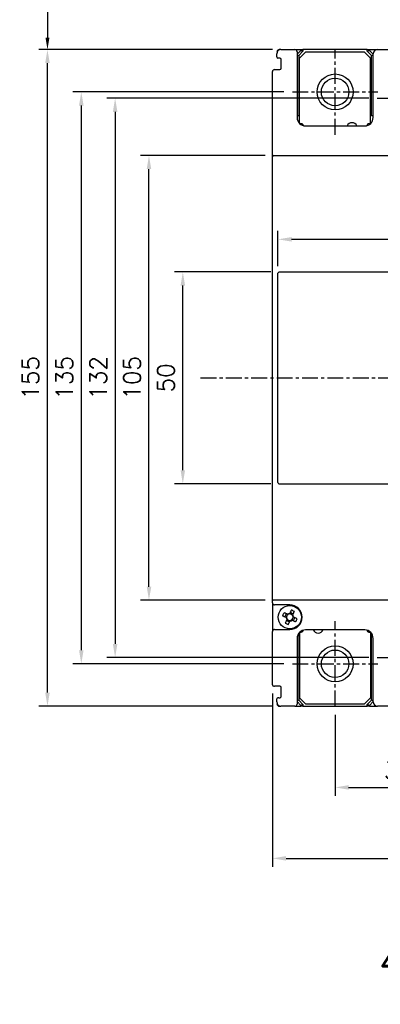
# Model space of a CAD drawing. Extents: x 2148 to 4011, y -907 to 1731.
# Tile 11 of 20: x 2937 to 3023, y 1337 to 1569. Entities that reach past the tile are written whole.
import ezdxf

# ---------------------------------------------------------------- set-up
doc = ezdxf.new("R2010")
doc.units = 0
doc.header["$LTSCALE"] = 3
doc.header["$MEASUREMENT"] = 0
doc.linetypes.add('CENTER', pattern=[2, 1.25, -0.25, 0.25, -0.25])
doc.layers.get('0').update_dxf_attribs({"linetype": 'CONTINUOUS'})
doc.layers.get('Defpoints').update_dxf_attribs({"linetype": 'CONTINUOUS'})
doc.layers.add('cen', color=1, linetype='CENTER')
doc.layers.add('di', color=3, linetype='CONTINUOUS')
doc.styles.add('KIM', font='ROMANS.shx', dxfattribs={"height": 5, "bigfont": 'GSG1.shx'})
doc.styles.get("Standard").update_dxf_attribs({"font": 'romans.shx', "height": 4, "bigfont": 'ghs.shx'})
doc.dimstyles.new('STANDARD$0', dxfattribs={"dimtxt": 5, "dimasz": 5, "dimexe": 1, "dimexo": 2, "dimgap": 2, "dimtad": 1, "dimdec": 4, "dimzin": 12, "dimdsep": 46, "dimtxsty": 'KIM', "dimcen": -1, "dimdle": 0.1, "dimadec": 0, "dimazin": 0, "dimtfac": 1, "dimtdec": 4, "dimtmove": 0, "dimatfit": 3, "dimfxl": 0, "dimtolj": 1, "dimtzin": 0, "dimarcsym": 0})

# ---------------------------------------------------------------- blocks, each defined once
blk = doc.blocks.new('M3')
at = {"color": 4}
for p, q in [((1258.33, 221.58), (1258.67, 222.3)), ((1258.62, 221.45), (1258.72, 221.4)), ((1258.85, 221.05), (1258.8, 220.95)), ((1259.05, 222.12), (1258.95, 222.17)), ((1259.45, 222.35), (1259.41, 222.25)), ((1259.59, 222.64), (1260.31, 222.3)), ((1259.92, 220.85), (1260.02, 220.8)), ((1260.13, 221.92), (1260.17, 222.02)), ((1260.35, 221.52), (1260.25, 221.56)), ((1260.64, 221.38), (1260.3, 220.67)), ((1259.39, 220.33), (1258.67, 220.67)), ((1259.52, 220.62), (1259.57, 220.72))]:
    blk.add_line(p, q, dxfattribs=at)
at = {"color": 4, "flags": 128}
for points in [[(1259.84, 223.18), (1259.79, 223.08), (1259.75, 222.98), (1259.7, 222.87), (1259.65, 222.77), (1259.6, 222.67), (1259.55, 222.56), (1259.5, 222.46), (1259.45, 222.35)], [(1257.79, 221.84), (1257.89, 221.79), (1257.99, 221.74), (1258.1, 221.69), (1258.2, 221.65), (1258.31, 221.6), (1258.41, 221.55), (1258.52, 221.5), (1258.62, 221.45)], [(1258.95, 222.17), (1258.85, 222.22), (1258.74, 222.27), (1258.64, 222.32), (1258.54, 222.36), (1258.43, 222.41), (1258.33, 222.46), (1258.22, 222.51), (1258.12, 222.56)], [(1258.8, 220.95), (1258.75, 220.85), (1258.7, 220.74), (1258.66, 220.64), (1258.61, 220.53), (1258.56, 220.43), (1258.51, 220.32), (1258.46, 220.22), (1258.41, 220.12)], [(1260.17, 222.02), (1260.22, 222.12), (1260.27, 222.23), (1260.32, 222.33), (1260.37, 222.43), (1260.42, 222.54), (1260.46, 222.64), (1260.51, 222.75), (1260.56, 222.85)], [(1261.19, 221.13), (1261.08, 221.18), (1260.98, 221.22), (1260.88, 221.27), (1260.77, 221.32), (1260.67, 221.37), (1260.56, 221.42), (1260.46, 221.47), (1260.35, 221.52)], [(1259.13, 219.78), (1259.18, 219.89), (1259.23, 219.99), (1259.28, 220.09), (1259.32, 220.2), (1259.37, 220.3), (1259.42, 220.41), (1259.47, 220.51), (1259.52, 220.62)], [(1260.02, 220.8), (1260.12, 220.75), (1260.23, 220.7), (1260.33, 220.65), (1260.44, 220.6), (1260.54, 220.55), (1260.65, 220.51), (1260.75, 220.46), (1260.85, 220.41)]]:
    blk.add_lwpolyline(points, dxfattribs=at)
at = {"color": 4}
blk.add_circle((1259.49, 221.48), 2.75, dxfattribs=at)
for centre, radius, start, end in [((1253.74, 209.15), 15.31, 63.5189, 66.4838), ((1271.82, 215.73), 15.31, 153.5189, 156.4838), ((1259.49, 221.48), 0.867, 182.1643, 217.8385), ((1259.49, 221.48), 0.771, 124.1053, 185.8975), ((1259.49, 221.48), 0.771, 185.8975, 214.1053), ((1259.49, 221.48), 0.771, 214.1053, 275.8975), ((1259.49, 221.48), 0.867, 92.1643, 127.8385), ((1259.49, 221.48), 0.771, 95.8975, 124.1053), ((1259.49, 221.48), 0.771, 34.1053, 95.8975), ((1259.49, 221.48), 0.771, 275.8975, 304.1053), ((1259.49, 221.48), 0.771, 304.1053, 5.8975), ((1259.49, 221.48), 0.771, 5.8975, 34.1053), ((1259.49, 221.48), 0.867, 2.1643, 37.8385), ((1247.15, 227.24), 15.31, 333.5189, 336.4838), ((1265.24, 233.82), 15.31, 243.519, 246.4838), ((1259.49, 221.48), 0.867, 272.1643, 307.8385)]:
    blk.add_arc(centre, radius, start, end, dxfattribs=at)
blk = doc.blocks.new('*D58')
at = {"layer": 'Defpoints', "color": 0}
for p in [(3011.91, 1407.04), (3041.91, 1403.94), (3041.91, 1387.94)]:
    blk.add_point(p, dxfattribs=at)
at = {"layer": 'di'}
for p, q in [((3011.91, 1405.04), (3011.91, 1385.94)), ((3041.91, 1401.94), (3041.91, 1385.94)), ((3015.11, 1387.94), (3038.71, 1387.94))]:
    blk.add_line(p, q, dxfattribs=at)
for points in [[(3015.11, 1388.48), (3015.11, 1387.41), (3011.91, 1387.94)], [(3038.71, 1388.48), (3038.71, 1387.41), (3041.91, 1387.94)]]:
    blk.add_solid(points, dxfattribs=at)
at = {"layer": 'di', "insert": (3026.91, 1391.94), "char_height": 4, "attachment_point": 5}
blk.add_mtext('\\A1;30', dxfattribs=at)
blk = doc.blocks.new('*D62')
at = {"layer": 'Defpoints', "color": 0}
for p in [(3085.41, 1517.34), (2998.41, 1509), (3085.41, 1509)]:
    blk.add_point(p, dxfattribs=at)
at = {"layer": 'di'}
for p, q in [((2998.41, 1511), (2998.41, 1519.34)), ((3085.41, 1511), (3085.41, 1519.34)), ((3001.61, 1517.34), (3082.21, 1517.34))]:
    blk.add_line(p, q, dxfattribs=at)
for points in [[(3001.61, 1517.87), (3001.61, 1516.8), (2998.41, 1517.34)], [(3082.21, 1517.87), (3082.21, 1516.8), (3085.41, 1517.34)]]:
    blk.add_solid(points, dxfattribs=at)
at = {"layer": 'di', "insert": (3041.91, 1521.34), "char_height": 4, "attachment_point": 5}
blk.add_mtext('\\A1;87', dxfattribs=at)
blk = doc.blocks.new('*D64')
at = {"layer": 'Defpoints', "color": 0}
for p in [(2997.11, 1412.13), (3116.71, 1412.33), (3116.71, 1371.19)]:
    blk.add_point(p, dxfattribs=at)
at = {"layer": 'di'}
for p, q in [((2997.11, 1410.13), (2997.11, 1369.19)), ((3116.71, 1410.33), (3116.71, 1369.19)), ((3000.31, 1371.19), (3113.51, 1371.19))]:
    blk.add_line(p, q, dxfattribs=at)
for points in [[(3000.31, 1371.73), (3000.31, 1370.66), (2997.11, 1371.19)], [(3113.51, 1371.73), (3113.51, 1370.66), (3116.71, 1371.19)]]:
    blk.add_solid(points, dxfattribs=at)
at = {"layer": 'di', "insert": (3056.91, 1375.19), "char_height": 4, "attachment_point": 5}
blk.add_mtext('\\A1;120', dxfattribs=at)
blk = doc.blocks.new('*D67')
at = {"layer": 'Defpoints', "color": 0}
for p in [(3025.21, 1611.83), (2943.92, 1562.13), (2999.11, 1562.13)]:
    blk.add_point(p, dxfattribs=at)
at = {"layer": 'di'}
for p, q in [((3023.21, 1611.83), (2941.92, 1611.83)), ((2943.92, 1609.03), (2943.92, 1564.93)), ((2997.11, 1562.13), (2941.92, 1562.13))]:
    blk.add_line(p, q, dxfattribs=at)
for points in [[(2943.45, 1609.03), (2944.38, 1609.03), (2943.92, 1611.83)], [(2943.45, 1564.93), (2944.38, 1564.93), (2943.92, 1562.13)]]:
    blk.add_solid(points, dxfattribs=at)
at = {"layer": 'di', "insert": (2939.92, 1586.49), "char_height": 4, "attachment_point": 5, "rotation": 90}
blk.add_mtext('\\A1;48', dxfattribs=at)
blk = doc.blocks.new('*D73')
at = {"layer": 'Defpoints', "color": 0}
for p in [(2943.91, 1562.13), (2999.11, 1562.13), (2999.11, 1407.13)]:
    blk.add_point(p, dxfattribs=at)
at = {"layer": 'di'}
for p, q in [((2997.11, 1562.13), (2941.91, 1562.13)), ((2943.91, 1410.33), (2943.91, 1558.93)), ((2997.11, 1407.13), (2941.91, 1407.13))]:
    blk.add_line(p, q, dxfattribs=at)
for points in [[(2943.38, 1558.93), (2944.45, 1558.93), (2943.91, 1562.13)], [(2943.38, 1410.33), (2944.45, 1410.33), (2943.91, 1407.13)]]:
    blk.add_solid(points, dxfattribs=at)
at = {"layer": 'di', "insert": (2939.91, 1484.63), "char_height": 4, "attachment_point": 5, "rotation": 90}
blk.add_mtext('\\A1;155', dxfattribs=at)
blk = doc.blocks.new('*D74')
at = {"layer": 'Defpoints', "color": 0}
for p in [(2975.91, 1509.63), (2998.71, 1509.63), (2998.71, 1459.63)]:
    blk.add_point(p, dxfattribs=at)
at = {"layer": 'di'}
for p, q in [((2996.71, 1509.63), (2973.91, 1509.63)), ((2975.91, 1462.83), (2975.91, 1506.43)), ((2996.71, 1459.63), (2973.91, 1459.63))]:
    blk.add_line(p, q, dxfattribs=at)
for points in [[(2975.38, 1506.43), (2976.45, 1506.43), (2975.91, 1509.63)], [(2975.38, 1462.83), (2976.45, 1462.83), (2975.91, 1459.63)]]:
    blk.add_solid(points, dxfattribs=at)
at = {"layer": 'di', "insert": (2971.91, 1484.63), "char_height": 4, "attachment_point": 5, "rotation": 90}
blk.add_mtext('\\A1;50', dxfattribs=at)
blk = doc.blocks.new('*D75')
at = {"layer": 'Defpoints', "color": 0}
for p in [(3001.82, 1552.13), (2951.91, 1417.13), (3001.82, 1417.13)]:
    blk.add_point(p, dxfattribs=at)
at = {"layer": 'di'}
for p, q in [((2999.82, 1552.13), (2949.91, 1552.13)), ((2951.91, 1548.93), (2951.91, 1420.33)), ((2999.82, 1417.13), (2949.91, 1417.13))]:
    blk.add_line(p, q, dxfattribs=at)
for points in [[(2951.38, 1548.93), (2952.45, 1548.93), (2951.91, 1552.13)], [(2951.38, 1420.33), (2952.45, 1420.33), (2951.91, 1417.13)]]:
    blk.add_solid(points, dxfattribs=at)
at = {"layer": 'di', "insert": (2947.91, 1484.63), "char_height": 4, "attachment_point": 5, "rotation": 90}
blk.add_mtext('\\A1;135', dxfattribs=at)
blk = doc.blocks.new('*D76')
at = {"layer": 'Defpoints', "color": 0}
for p in [(3021.87, 1550.63), (2959.91, 1418.63), (3021.87, 1418.63)]:
    blk.add_point(p, dxfattribs=at)
at = {"layer": 'di'}
for p, q in [((3019.87, 1550.63), (2957.91, 1550.63)), ((2959.91, 1547.43), (2959.91, 1421.83)), ((3019.87, 1418.63), (2957.91, 1418.63))]:
    blk.add_line(p, q, dxfattribs=at)
for points in [[(2959.38, 1547.43), (2960.45, 1547.43), (2959.91, 1550.63)], [(2959.38, 1421.83), (2960.45, 1421.83), (2959.91, 1418.63)]]:
    blk.add_solid(points, dxfattribs=at)
at = {"layer": 'di', "insert": (2955.91, 1484.63), "char_height": 4, "attachment_point": 5, "rotation": 90}
blk.add_mtext('\\A1;132', dxfattribs=at)
blk = doc.blocks.new('*D77')
at = {"layer": 'Defpoints', "color": 0}
for p in [(2967.91, 1537.13), (2997.41, 1537.13), (2997.41, 1432.13)]:
    blk.add_point(p, dxfattribs=at)
at = {"layer": 'di'}
for p, q in [((2995.41, 1537.13), (2965.91, 1537.13)), ((2967.91, 1435.33), (2967.91, 1533.93)), ((2995.41, 1432.13), (2965.91, 1432.13))]:
    blk.add_line(p, q, dxfattribs=at)
for points in [[(2967.38, 1533.93), (2968.45, 1533.93), (2967.91, 1537.13)], [(2967.38, 1435.33), (2968.45, 1435.33), (2967.91, 1432.13)]]:
    blk.add_solid(points, dxfattribs=at)
at = {"layer": 'di', "insert": (2963.91, 1484.63), "char_height": 4, "attachment_point": 5, "rotation": 90}
blk.add_mtext('\\A1;105', dxfattribs=at)

msp = doc.modelspace()

# ---------------------------------------------------------------- linework, layer by layer
for p, q in [((2999.111, 1562.125), (2998.711, 1562.125)), ((2999.111, 1562.125), (3002.411, 1562.125)), ((3002.411, 1562.125), (3003.811, 1562.125)), ((3003.811, 1561.932), (3003.811, 1562.125)), ((3003.811, 1562.125), (3004.311, 1562.125)), ((3004.311, 1562.125), (3004.311, 1561.725)), ((3019.511, 1562.125), (3004.311, 1562.125)), ((3019.511, 1561.725), (3019.511, 1562.125)), ((3019.511, 1562.125), (3020.011, 1562.125)), ((3020.011, 1562.125), (3020.011, 1561.932)), ((3020.011, 1562.125), (3021.911, 1562.125)), ((3021.911, 1562.125), (3025.511, 1562.125)), ((2998.111, 1560.425), (2998.111, 1561.125)), ((2998.211, 1561.561), (2998.211, 1561.625)), ((2998.861, 1560.125), (2998.411, 1560.125)), ((2999.161, 1557.725), (2999.161, 1559.825)), ((3002.911, 1561.032), (3003.811, 1561.932)), ((3002.911, 1561.625), (3002.911, 1546.125)), ((3002.911, 1560.891), (3003.311, 1560.725)), ((3004.311, 1561.725), (3003.311, 1560.725)), ((3003.311, 1560.725), (3003.311, 1546.494)), ((3005.011, 1561.625), (3003.511, 1560.125)), ((3003.511, 1544.825), (3003.511, 1560.125)), ((3003.811, 1561.932), (3004.311, 1561.725)), ((3005.011, 1561.625), (3018.811, 1561.625)), ((3020.311, 1560.125), (3018.811, 1561.625)), ((3019.511, 1561.725), (3020.011, 1561.932)), ((3020.511, 1560.725), (3019.511, 1561.725)), ((3020.011, 1561.932), (3020.911, 1561.032)), ((3020.311, 1544.825), (3020.311, 1560.125)), ((3020.511, 1560.725), (3020.911, 1560.891)), ((3020.511, 1546.494), (3020.511, 1560.725)), ((3020.911, 1546.125), (3020.911, 1561.125)), ((2997.611, 1557.425), (2998.861, 1557.425)), ((2997.111, 1536.825), (2997.111, 1556.925)), ((3003.311, 1546.494), (3002.911, 1546.494)), ((3020.911, 1546.494), (3020.511, 1546.494)), ((3003.911, 1544.625), (3003.711, 1544.625)), ((3004.911, 1544.125), (3018.911, 1544.125)), ((3020.111, 1544.625), (3019.911, 1544.625)), ((2997.111, 1432.425), (2997.111, 1536.825)), ((2997.411, 1537.125), (2998.411, 1537.125)), ((2998.411, 1537.125), (3085.411, 1537.125)), ((2998.411, 1509), (2998.411, 1509.324)), ((2998.411, 1460.25), (2998.411, 1509)), ((2998.711, 1509.625), (3030.811, 1509.625)), ((2998.411, 1459.926), (2998.411, 1460.25)), ((2998.711, 1459.625), (3030.811, 1459.625)), ((2997.111, 1431.525), (2997.111, 1432.425)), ((2998.411, 1432.125), (2997.411, 1432.125)), ((3085.411, 1432.125), (2998.411, 1432.125)), ((2997.111, 1431.525), (2997.111, 1424.725)), ((3001.211, 1431.025), (2997.611, 1431.025)), ((2997.611, 1425.225), (3001.211, 1425.225)), ((3018.911, 1425.125), (3004.911, 1425.125)), ((2997.111, 1412.125), (2997.111, 1424.725)), ((3002.911, 1423.125), (3002.911, 1407.625)), ((3003.311, 1424.325), (3003.311, 1408.525)), ((3003.511, 1424.425), (3003.511, 1409.125)), ((3003.711, 1424.625), (3003.911, 1424.625)), ((3019.911, 1424.625), (3020.111, 1424.625)), ((3020.311, 1424.425), (3020.311, 1409.125)), ((3020.511, 1408.525), (3020.511, 1424.325)), ((3020.911, 1408.125), (3020.911, 1423.125)), ((2997.411, 1411.825), (2997.611, 1411.825)), ((2998.861, 1411.825), (2997.611, 1411.825)), ((2999.161, 1409.425), (2999.161, 1411.525)), ((2998.111, 1408.125), (2998.111, 1408.825)), ((2998.611, 1409.125), (2998.411, 1409.125)), ((2998.611, 1409.125), (2998.861, 1409.125)), ((3003.511, 1409.125), (3005.011, 1407.625)), ((3018.811, 1407.625), (3020.311, 1409.125)), ((2998.211, 1407.625), (2998.211, 1407.689)), ((2998.711, 1407.125), (2999.111, 1407.125)), ((3002.411, 1407.125), (2999.111, 1407.125)), ((3002.411, 1407.125), (3003.811, 1407.125)), ((3003.311, 1408.525), (3002.911, 1408.359)), ((3003.811, 1407.318), (3002.911, 1408.218)), ((3003.311, 1408.525), (3004.311, 1407.525)), ((3004.311, 1407.525), (3003.811, 1407.318)), ((3003.811, 1407.125), (3003.811, 1407.318)), ((3004.311, 1407.125), (3003.811, 1407.125)), ((3004.311, 1407.525), (3004.311, 1407.125)), ((3004.311, 1407.125), (3019.511, 1407.125)), ((3018.811, 1407.625), (3005.011, 1407.625)), ((3019.511, 1407.525), (3020.511, 1408.525)), ((3020.011, 1407.318), (3019.511, 1407.525)), ((3019.511, 1407.125), (3019.511, 1407.525)), ((3020.011, 1407.125), (3019.511, 1407.125)), ((3020.911, 1408.218), (3020.011, 1407.318)), ((3020.011, 1407.318), (3020.011, 1407.125)), ((3020.011, 1407.125), (3021.911, 1407.125)), ((3020.911, 1408.359), (3020.511, 1408.525)), ((3025.311, 1407.125), (3021.911, 1407.125))]:
    msp.add_line(p, q)
for centre, radius in [((3011.911, 1552.125), 4.25), ((3011.911, 1552.125), 3.25), ((3011.911, 1417.125), 4.25), ((3011.911, 1417.125), 3.25)]:
    msp.add_circle(centre, radius)
for centre, radius, start, end in [((2999.111, 1561.125), 1, 90, 180), ((2998.711, 1561.625), 0.5, 90, 180), ((3002.411, 1561.625), 0.5, 0, 90), ((3021.911, 1561.125), 1, 90, 180), ((2998.411, 1560.425), 0.3, 180, 270), ((2998.861, 1559.825), 0.3, 0, 90), ((2997.611, 1556.925), 0.5, 90, 180), ((2998.861, 1557.725), 0.3, 270, 0), ((3004.911, 1546.125), 2, 180, 270), ((3018.911, 1546.125), 2, 270, 0), ((3003.711, 1544.825), 0.2, 180, 270), ((3003.911, 1544.125), 0.5, 7.42279, 90), ((3015.911, 1543.625), 1.25, 23.57818, 156.42182), ((3019.911, 1544.125), 0.5, 90, 172.57721), ((3020.111, 1544.825), 0.2, 270, 0), ((2997.411, 1536.825), 0.3, 90, 180), ((2997.411, 1432.425), 0.3, 180, 270), ((2997.611, 1431.525), 0.5, 180, 270), ((3001.211, 1428.125), 2.9, 270, 90), ((2997.611, 1424.725), 0.5, 90, 180), ((3004.911, 1423.125), 2, 90, 180), ((3003.911, 1425.125), 0.5, 270, 352.57721), ((3007.911, 1425.625), 1.25, 203.57818, 336.42182), ((3018.911, 1423.125), 2, 0, 90), ((3019.911, 1425.125), 0.5, 187.42279, 270), ((3003.711, 1424.425), 0.2, 90, 180), ((3020.111, 1424.425), 0.2, 0, 90), ((3020.211, 1423.625), 0.3, 289.47122, 0), ((2997.411, 1412.125), 0.3, 180, 270), ((2998.861, 1411.525), 0.3, 0, 90), ((2998.411, 1408.825), 0.3, 90, 180), ((2998.861, 1409.425), 0.3, 270, 0), ((2999.111, 1408.125), 1, 180, 270), ((2998.711, 1407.625), 0.5, 180, 270), ((3002.411, 1407.625), 0.5, 270, 0), ((3021.911, 1408.125), 1, 180, 270)]:
    msp.add_arc(centre, radius, start, end)
for centre, major_axis, start_param, end_param in [((2998.711, 1509.324), (0, -0.301), 3.1415927, 4.712389), ((2998.711, 1459.926), (0, 0.301), 1.5707963, 3.1415927)]:
    msp.add_ellipse(centre, major_axis=major_axis, ratio=0.9961947, start_param=start_param, end_param=end_param)
at = {"layer": 'cen'}
for p, q in [((3011.911, 1542.037), (3011.911, 1562.213)), ((3001.823, 1552.125), (3021.999, 1552.125)), ((3021.867, 1550.625), (3031.955, 1550.625)), ((2980.101, 1484.625), (3128.798, 1484.625)), ((3011.911, 1407.037), (3011.911, 1427.213)), ((3021.867, 1418.625), (3031.955, 1418.625)), ((3001.823, 1417.125), (3021.999, 1417.125))]:
    msp.add_line(p, q, dxfattribs=at)

# ---------------------------------------------------------------- block references
at = {"rotation": 270}
msp.add_blockref('M3', (2779.728, 2687.612), dxfattribs=at)

# ---------------------------------------------------------------- texts
at = {"layer": 'di', "insert": (3021.214, 1355.75), "char_height": 15, "width": 116.39597, "attachment_point": 1}
msp.add_mtext('{\\Fromans,hgs|c129;4극(Pole)}', dxfattribs=at)

# ---------------------------------------------------------------- dimensions: what is measured, and where the dimension line sits
at = {"layer": 'di'}
dim = msp.add_linear_dim(base=(2943.918, 1562.125), p1=(3025.211, 1611.825), p2=(2999.111, 1562.125), angle=90, text='48', dimstyle='STANDARD$0', override={"dimtxt": 3, "dimasz": 2.8, "dimexe": 2, "dimdec": 2, "dimzin": 8, "dimtxsty": 'Standard', "dimcen": 0, "dimclrd": 256, "dimclre": 256, "dimclrt": 256, "dimadec": 2, "dimazin": 2, "dimtfac": 0.6, "dimtdec": 2, "dimtzin": 8, "dimlwd": 65535, "dimlwe": 65535, "dimarcsym": 1}, dxfattribs=at)
dim.commit()
dim.dimension.update_dxf_attribs({"geometry": '*D67', "text_midpoint": (2943.918, 1586.491), "dimtype": 160})
for base, p1, p2, picture, middle in [((2943.912, 1562.125), (2999.111, 1407.125), (2999.111, 1562.125), '*D73', (2943.912, 1484.625)), ((2951.912, 1417.125), (3001.823, 1552.125), (3001.823, 1417.125), '*D75', (2951.912, 1484.625)), ((2959.912, 1418.625), (3021.867, 1550.625), (3021.867, 1418.625), '*D76', (2959.912, 1484.625)), ((2967.912, 1537.125), (2997.411, 1432.125), (2997.411, 1537.125), '*D77', (2967.912, 1484.625)), ((2975.912, 1509.625), (2998.711, 1459.625), (2998.711, 1509.625), '*D74', (2975.912, 1484.625))]:
    dim = msp.add_linear_dim(base=base, p1=p1, p2=p2, angle=90, dimstyle='STANDARD$0', override={"dimtxt": 4, "dimasz": 3.2, "dimexe": 2, "dimdec": 2, "dimzin": 8, "dimtxsty": 'Standard', "dimcen": 0, "dimdle": 0, "dimclrd": 256, "dimclre": 256, "dimclrt": 256, "dimadec": 2, "dimazin": 2, "dimtfac": 0.6, "dimtdec": 2, "dimtmove": 0, "dimtzin": 8, "dimlwd": 65535, "dimlwe": 65535, "dimarcsym": 1}, dxfattribs=at)
    dim.commit()
    dim.dimension.update_dxf_attribs({"geometry": picture, "text_midpoint": middle, "dimtype": 160})
for base, p1, p2, picture, middle in [((3085.411, 1517.335), (2998.411, 1509), (3085.411, 1509), '*D62', (3041.911, 1521.335)), ((3041.911, 1387.943), (3011.911, 1407.037), (3041.911, 1403.937), '*D58', (3026.911, 1391.943))]:
    dim = msp.add_linear_dim(base=base, p1=p1, p2=p2, dimstyle='STANDARD$0', override={"dimtxt": 4, "dimasz": 3.2, "dimexe": 2, "dimdec": 2, "dimzin": 8, "dimtxsty": 'Standard', "dimcen": 0, "dimdle": 0, "dimclrd": 256, "dimclre": 256, "dimclrt": 256, "dimadec": 2, "dimazin": 2, "dimtfac": 0.6, "dimtdec": 2, "dimtzin": 8, "dimlwd": 65535, "dimlwe": 65535, "dimarcsym": 1}, dxfattribs=at)
    dim.commit()
    dim.dimension.update_dxf_attribs({"geometry": picture, "text_midpoint": middle})
dim = msp.add_linear_dim(base=(3116.711, 1371.194), p1=(2997.111, 1412.125), p2=(3116.711, 1412.325), text='120', dimstyle='STANDARD$0', override={"dimtxt": 4, "dimasz": 3.2, "dimexe": 2, "dimdec": 2, "dimzin": 8, "dimtxsty": 'Standard', "dimcen": 0, "dimdle": 0, "dimclrd": 256, "dimclre": 256, "dimclrt": 256, "dimadec": 2, "dimazin": 2, "dimtfac": 0.6, "dimtdec": 2, "dimtzin": 8, "dimlwd": 65535, "dimlwe": 65535, "dimarcsym": 1}, dxfattribs=at)
dim.commit()
dim.dimension.update_dxf_attribs({"geometry": '*D64', "text_midpoint": (3056.911, 1375.194)})

doc.saveas('drawing.dxf')
